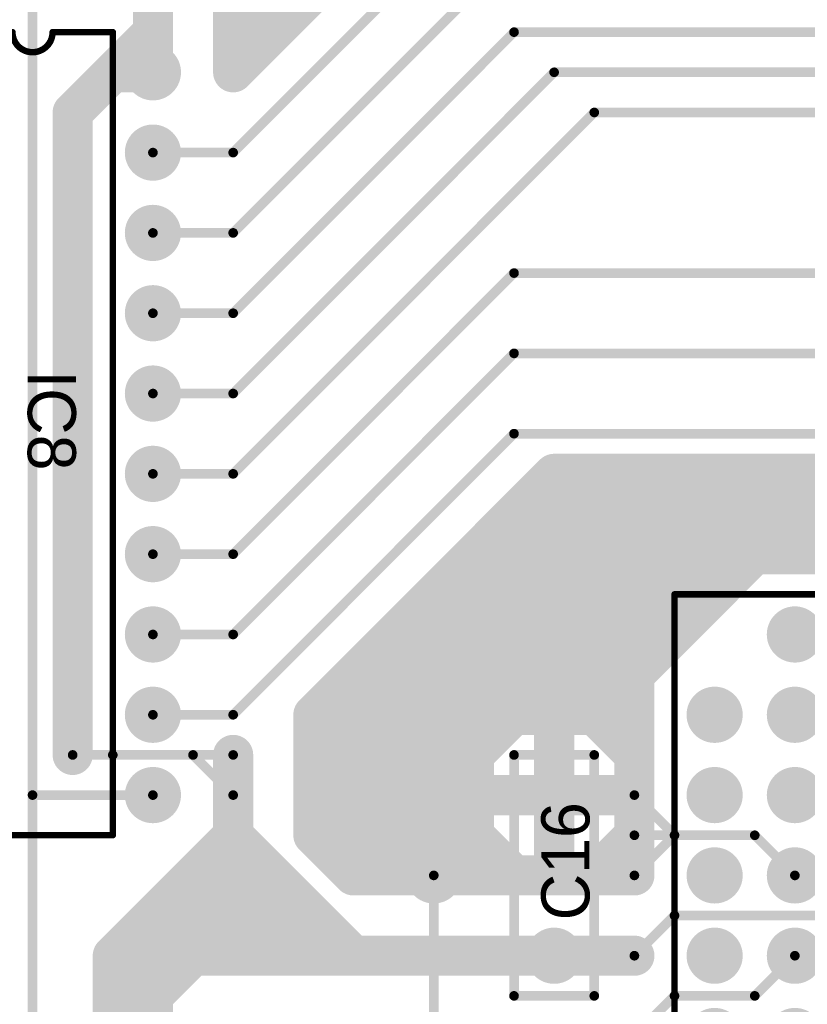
# Model space of a CAD drawing. Extents: x 0.68 to 5.66, y 1.09 to 10.11.
# Tile 6 of 30: x 2.08 to 3.07, y 2.89 to 4.12. Entities that reach past the tile are written whole.
import ezdxf

# ---------------------------------------------------------------- set-up
doc = ezdxf.new("R2010")
doc.units = 0
doc.layers.get('0').update_dxf_attribs({"linetype": 'CONTINUOUS'})
for name, color, linetype in [('BOTTOMLAYER', 5, 'CONTINUOUS'), ('BOTTOMSOLDER', 6, 'CONTINUOUS'), ('MULTILAYER', 9, 'CONTINUOUS'), ('PADHOLE', 156, 'CONTINUOUS'), ('TOPOVERLAY', 2, 'CONTINUOUS'), ('TOPSOLDER', 216, 'CONTINUOUS')]:
    doc.layers.add(name, color=color, linetype=linetype)

# ---------------------------------------------------------------- blocks, each defined once
blk = doc.blocks.new('RAD0_2S_19')
at = {"layer": 'BOTTOMSOLDER', "const_width": 0.035}
for points in [[(-0.0175, 0.2, 1), (0.0175, 0.2, 1)], [(-0.0175, 0, 1), (0.0175, 0, 1)]]:
    blk.add_lwpolyline(points, format="xyb", close=True, dxfattribs=at)
at = {"layer": 'MULTILAYER', "const_width": 0.031}
for points in [[(-0.0155, 0.2, 1), (0.0155, 0.2, 1)], [(-0.0155, 0, 1), (0.0155, 0, 1)]]:
    blk.add_lwpolyline(points, format="xyb", close=True, dxfattribs=at)
at = {"layer": 'PADHOLE', "const_width": 0.0155}
for points in [[(-0.00775, 0.2, 1), (0.00775, 0.2, 1)], [(-0.00775, 0, 1), (0.00775, 0, 1)]]:
    blk.add_lwpolyline(points, format="xyb", close=True, dxfattribs=at)
at = {"layer": 'TOPOVERLAY', "const_width": 0.012}
for points in [[(-0.05, -0.05), (-0.05, 0.25)], [(-0.05, 0.25), (0.05, 0.25)], [(0.05, -0.05), (0.05, 0.25)], [(-0.05, -0.05), (0.05, -0.05)]]:
    blk.add_lwpolyline(points, dxfattribs=at)
at = {"layer": 'TOPOVERLAY', "const_width": 0.006}
for points in [[(-0.053, 0.25, 1), (-0.047, 0.25, 1)], [(-0.053, 0.25, 1), (-0.047, 0.25, 1)], [(0.047, 0.25, 1), (0.053, 0.25, 1)], [(0.047, 0.25, 1), (0.053, 0.25, 1)], [(-0.053, -0.05, 1), (-0.047, -0.05, 1)], [(-0.053, -0.05, 1), (-0.047, -0.05, 1)], [(0.047, -0.05, 1), (0.053, -0.05, 1)], [(0.047, -0.05, 1), (0.053, -0.05, 1)]]:
    blk.add_lwpolyline(points, format="xyb", close=True, dxfattribs=at)
at = {"layer": 'TOPSOLDER', "const_width": 0.035}
for points in [[(-0.0175, 0.2, 1), (0.0175, 0.2, 1)], [(-0.0175, 0, 1), (0.0175, 0, 1)]]:
    blk.add_lwpolyline(points, format="xyb", close=True, dxfattribs=at)
blk = doc.blocks.new('DIP20_21')
at = {"layer": 'BOTTOMSOLDER', "const_width": 0.035}
for points in [[(0.2825, 0, 1), (0.3175, 0, 1)], [(-0.0175, -0.1, 1), (0.0175, -0.1, 1)], [(0.2825, -0.1, 1), (0.3175, -0.1, 1)], [(-0.0175, -0.2, 1), (0.0175, -0.2, 1)], [(0.2825, -0.2, 1), (0.3175, -0.2, 1)], [(-0.0175, -0.3, 1), (0.0175, -0.3, 1)], [(0.2825, -0.3, 1), (0.3175, -0.3, 1)], [(-0.0175, -0.4, 1), (0.0175, -0.4, 1)], [(0.2825, -0.4, 1), (0.3175, -0.4, 1)], [(-0.0175, -0.5, 1), (0.0175, -0.5, 1)], [(0.2825, -0.5, 1), (0.3175, -0.5, 1)], [(-0.0175, -0.6, 1), (0.0175, -0.6, 1)], [(0.2825, -0.6, 1), (0.3175, -0.6, 1)], [(-0.0175, -0.7, 1), (0.0175, -0.7, 1)], [(0.2825, -0.7, 1), (0.3175, -0.7, 1)], [(-0.0175, -0.8, 1), (0.0175, -0.8, 1)], [(0.2825, -0.8, 1), (0.3175, -0.8, 1)], [(-0.0175, -0.9, 1), (0.0175, -0.9, 1)], [(0.2825, -0.9, 1), (0.3175, -0.9, 1)]]:
    blk.add_lwpolyline(points, format="xyb", close=True, dxfattribs=at)
at = {"layer": 'BOTTOMSOLDER'}
blk.add_solid([(-0.035, -0.035), (0.035, -0.035), (-0.035, 0.035), (0.035, 0.035)], dxfattribs=at)
at = {"layer": 'MULTILAYER', "const_width": 0.031}
for points in [[(0.2845, 0, 1), (0.3155, 0, 1)], [(-0.0155, -0.1, 1), (0.0155, -0.1, 1)], [(0.2845, -0.1, 1), (0.3155, -0.1, 1)], [(-0.0155, -0.2, 1), (0.0155, -0.2, 1)], [(0.2845, -0.2, 1), (0.3155, -0.2, 1)], [(-0.0155, -0.3, 1), (0.0155, -0.3, 1)], [(0.2845, -0.3, 1), (0.3155, -0.3, 1)], [(-0.0155, -0.4, 1), (0.0155, -0.4, 1)], [(0.2845, -0.4, 1), (0.3155, -0.4, 1)], [(-0.0155, -0.5, 1), (0.0155, -0.5, 1)], [(0.2845, -0.5, 1), (0.3155, -0.5, 1)], [(-0.0155, -0.6, 1), (0.0155, -0.6, 1)], [(0.2845, -0.6, 1), (0.3155, -0.6, 1)], [(-0.0155, -0.7, 1), (0.0155, -0.7, 1)], [(0.2845, -0.7, 1), (0.3155, -0.7, 1)], [(-0.0155, -0.8, 1), (0.0155, -0.8, 1)], [(0.2845, -0.8, 1), (0.3155, -0.8, 1)], [(-0.0155, -0.9, 1), (0.0155, -0.9, 1)], [(0.2845, -0.9, 1), (0.3155, -0.9, 1)]]:
    blk.add_lwpolyline(points, format="xyb", close=True, dxfattribs=at)
at = {"layer": 'MULTILAYER'}
blk.add_solid([(-0.031, -0.031), (0.031, -0.031), (-0.031, 0.031), (0.031, 0.031)], dxfattribs=at)
at = {"layer": 'PADHOLE', "const_width": 0.0155}
for points in [[(-0.00775, 0, 1), (0.00775, 0, 1)], [(0.29225, 0, 1), (0.30775, 0, 1)], [(-0.00775, -0.1, 1), (0.00775, -0.1, 1)], [(0.29225, -0.1, 1), (0.30775, -0.1, 1)], [(-0.00775, -0.2, 1), (0.00775, -0.2, 1)], [(0.29225, -0.2, 1), (0.30775, -0.2, 1)], [(-0.00775, -0.3, 1), (0.00775, -0.3, 1)], [(0.29225, -0.3, 1), (0.30775, -0.3, 1)], [(-0.00775, -0.4, 1), (0.00775, -0.4, 1)], [(0.29225, -0.4, 1), (0.30775, -0.4, 1)], [(-0.00775, -0.5, 1), (0.00775, -0.5, 1)], [(0.29225, -0.5, 1), (0.30775, -0.5, 1)], [(-0.00775, -0.6, 1), (0.00775, -0.6, 1)], [(0.29225, -0.6, 1), (0.30775, -0.6, 1)], [(-0.00775, -0.7, 1), (0.00775, -0.7, 1)], [(0.29225, -0.7, 1), (0.30775, -0.7, 1)], [(-0.00775, -0.8, 1), (0.00775, -0.8, 1)], [(0.29225, -0.8, 1), (0.30775, -0.8, 1)], [(-0.00775, -0.9, 1), (0.00775, -0.9, 1)], [(0.29225, -0.9, 1), (0.30775, -0.9, 1)]]:
    blk.add_lwpolyline(points, format="xyb", close=True, dxfattribs=at)
at = {"layer": 'TOPOVERLAY', "const_width": 0.008}
for points in [[(0.05, -0.95), (0.05, 0.05)], [(0.05, 0.05), (0.125, 0.05)], [(0.175, 0.05), (0.25, 0.05)], [(0.25, -0.95), (0.25, 0.05)], [(0.05, -0.95), (0.25, -0.95)]]:
    blk.add_lwpolyline(points, dxfattribs=at)
at = {"layer": 'TOPOVERLAY', "const_width": 0.004}
for points in [[(0.048, 0.05, 1), (0.052, 0.05, 1)], [(0.048, 0.05, 1), (0.052, 0.05, 1)], [(0.123, 0.05, 1), (0.127, 0.05, 1)], [(0.123, 0.05, 1), (0.127, 0.05, 1)], [(0.173, 0.05, 1), (0.177, 0.05, 1)], [(0.173, 0.05, 1), (0.177, 0.05, 1)], [(0.248, 0.05, 1), (0.252, 0.05, 1)], [(0.248, 0.05, 1), (0.252, 0.05, 1)], [(0.048, -0.95, 1), (0.052, -0.95, 1)], [(0.048, -0.95, 1), (0.052, -0.95, 1)], [(0.248, -0.95, 1), (0.252, -0.95, 1)], [(0.248, -0.95, 1), (0.252, -0.95, 1)]]:
    blk.add_lwpolyline(points, format="xyb", close=True, dxfattribs=at)
at = {"layer": 'TOPOVERLAY', "const_width": 0.008}
blk.add_lwpolyline([(0.175, 0.05, -1), (0.125, 0.05)], format="xyb", dxfattribs=at)
at = {"layer": 'TOPSOLDER', "const_width": 0.035}
for points in [[(0.2825, 0, 1), (0.3175, 0, 1)], [(-0.0175, -0.1, 1), (0.0175, -0.1, 1)], [(0.2825, -0.1, 1), (0.3175, -0.1, 1)], [(-0.0175, -0.2, 1), (0.0175, -0.2, 1)], [(0.2825, -0.2, 1), (0.3175, -0.2, 1)], [(-0.0175, -0.3, 1), (0.0175, -0.3, 1)], [(0.2825, -0.3, 1), (0.3175, -0.3, 1)], [(-0.0175, -0.4, 1), (0.0175, -0.4, 1)], [(0.2825, -0.4, 1), (0.3175, -0.4, 1)], [(-0.0175, -0.5, 1), (0.0175, -0.5, 1)], [(0.2825, -0.5, 1), (0.3175, -0.5, 1)], [(-0.0175, -0.6, 1), (0.0175, -0.6, 1)], [(0.2825, -0.6, 1), (0.3175, -0.6, 1)], [(-0.0175, -0.7, 1), (0.0175, -0.7, 1)], [(0.2825, -0.7, 1), (0.3175, -0.7, 1)], [(-0.0175, -0.8, 1), (0.0175, -0.8, 1)], [(0.2825, -0.8, 1), (0.3175, -0.8, 1)], [(-0.0175, -0.9, 1), (0.0175, -0.9, 1)], [(0.2825, -0.9, 1), (0.3175, -0.9, 1)]]:
    blk.add_lwpolyline(points, format="xyb", close=True, dxfattribs=at)
at = {"layer": 'TOPSOLDER'}
blk.add_solid([(-0.035, -0.035), (0.035, -0.035), (-0.035, 0.035), (0.035, 0.035)], dxfattribs=at)
blk = doc.blocks.new('PLCC44_24')
at = {"layer": 'BOTTOMSOLDER', "const_width": 0.035}
for points in [[(-0.5175, 0.4, 1), (-0.4825, 0.4, 1)], [(-0.4175, 0.4, 1), (-0.3825, 0.4, 1)], [(-0.3175, 0.4, 1), (-0.2825, 0.4, 1)], [(-0.2175, 0.4, 1), (-0.1825, 0.4, 1)], [(-0.1175, 0.4, 1), (-0.0825, 0.4, 1)], [(-0.0175, 0.4, 1), (0.0175, 0.4, 1)], [(-0.6175, 0.3, 1), (-0.5825, 0.3, 1)], [(-0.5175, 0.3, 1), (-0.4825, 0.3, 1)], [(-0.4175, 0.3, 1), (-0.3825, 0.3, 1)], [(-0.3175, 0.3, 1), (-0.2825, 0.3, 1)], [(-0.2175, 0.3, 1), (-0.1825, 0.3, 1)], [(-0.1175, 0.3, 1), (-0.0825, 0.3, 1)], [(-0.0175, 0.3, 1), (0.0175, 0.3, 1)], [(0.0825, 0.3, 1), (0.1175, 0.3, 1)], [(-0.6175, 0.2, 1), (-0.5825, 0.2, 1)], [(-0.5175, 0.2, 1), (-0.4825, 0.2, 1)], [(-0.0175, 0.2, 1), (0.0175, 0.2, 1)], [(0.0825, 0.2, 1), (0.1175, 0.2, 1)], [(-0.6175, 0.1, 1), (-0.5825, 0.1, 1)], [(-0.5175, 0.1, 1), (-0.4825, 0.1, 1)], [(-0.0175, 0.1, 1), (0.0175, 0.1, 1)], [(0.0825, 0.1, 1), (0.1175, 0.1, 1)], [(-0.6175, 0, 1), (-0.5825, 0, 1)], [(-0.5175, 0, 1), (-0.4825, 0, 1)], [(-0.0175, 0, 1), (0.0175, 0, 1)], [(0.0825, 0, 1), (0.1175, 0, 1)], [(-0.6175, -0.1, 1), (-0.5825, -0.1, 1)], [(-0.5175, -0.1, 1), (-0.4825, -0.1, 1)], [(-0.0175, -0.1, 1), (0.0175, -0.1, 1)], [(0.0825, -0.1, 1), (0.1175, -0.1, 1)], [(-0.6175, -0.2, 1), (-0.5825, -0.2, 1)], [(-0.5175, -0.2, 1), (-0.4825, -0.2, 1)], [(-0.4175, -0.2, 1), (-0.3825, -0.2, 1)], [(-0.3175, -0.2, 1), (-0.2825, -0.2, 1)], [(-0.2175, -0.2, 1), (-0.1825, -0.2, 1)], [(-0.1175, -0.2, 1), (-0.0825, -0.2, 1)], [(-0.0175, -0.2, 1), (0.0175, -0.2, 1)], [(0.0825, -0.2, 1), (0.1175, -0.2, 1)], [(-0.5175, -0.3, 1), (-0.4825, -0.3, 1)], [(-0.4175, -0.3, 1), (-0.3825, -0.3, 1)], [(-0.3175, -0.3, 1), (-0.2825, -0.3, 1)], [(-0.2175, -0.3, 1), (-0.1825, -0.3, 1)], [(-0.1175, -0.3, 1), (-0.0825, -0.3, 1)], [(-0.0175, -0.3, 1), (0.0175, -0.3, 1)]]:
    blk.add_lwpolyline(points, format="xyb", close=True, dxfattribs=at)
at = {"layer": 'MULTILAYER', "const_width": 0.031}
for points in [[(-0.5155, 0.4, 1), (-0.4845, 0.4, 1)], [(-0.4155, 0.4, 1), (-0.3845, 0.4, 1)], [(-0.3155, 0.4, 1), (-0.2845, 0.4, 1)], [(-0.2155, 0.4, 1), (-0.1845, 0.4, 1)], [(-0.1155, 0.4, 1), (-0.0845, 0.4, 1)], [(-0.0155, 0.4, 1), (0.0155, 0.4, 1)], [(-0.6155, 0.3, 1), (-0.5845, 0.3, 1)], [(-0.5155, 0.3, 1), (-0.4845, 0.3, 1)], [(-0.4155, 0.3, 1), (-0.3845, 0.3, 1)], [(-0.3155, 0.3, 1), (-0.2845, 0.3, 1)], [(-0.2155, 0.3, 1), (-0.1845, 0.3, 1)], [(-0.1155, 0.3, 1), (-0.0845, 0.3, 1)], [(-0.0155, 0.3, 1), (0.0155, 0.3, 1)], [(0.0845, 0.3, 1), (0.1155, 0.3, 1)], [(-0.6155, 0.2, 1), (-0.5845, 0.2, 1)], [(-0.5155, 0.2, 1), (-0.4845, 0.2, 1)], [(-0.0155, 0.2, 1), (0.0155, 0.2, 1)], [(0.0845, 0.2, 1), (0.1155, 0.2, 1)], [(-0.6155, 0.1, 1), (-0.5845, 0.1, 1)], [(-0.5155, 0.1, 1), (-0.4845, 0.1, 1)], [(-0.0155, 0.1, 1), (0.0155, 0.1, 1)], [(0.0845, 0.1, 1), (0.1155, 0.1, 1)], [(-0.6155, 0, 1), (-0.5845, 0, 1)], [(-0.5155, 0, 1), (-0.4845, 0, 1)], [(-0.0155, 0, 1), (0.0155, 0, 1)], [(0.0845, 0, 1), (0.1155, 0, 1)], [(-0.6155, -0.1, 1), (-0.5845, -0.1, 1)], [(-0.5155, -0.1, 1), (-0.4845, -0.1, 1)], [(-0.0155, -0.1, 1), (0.0155, -0.1, 1)], [(0.0845, -0.1, 1), (0.1155, -0.1, 1)], [(-0.6155, -0.2, 1), (-0.5845, -0.2, 1)], [(-0.5155, -0.2, 1), (-0.4845, -0.2, 1)], [(-0.4155, -0.2, 1), (-0.3845, -0.2, 1)], [(-0.3155, -0.2, 1), (-0.2845, -0.2, 1)], [(-0.2155, -0.2, 1), (-0.1845, -0.2, 1)], [(-0.1155, -0.2, 1), (-0.0845, -0.2, 1)], [(-0.0155, -0.2, 1), (0.0155, -0.2, 1)], [(0.0845, -0.2, 1), (0.1155, -0.2, 1)], [(-0.5155, -0.3, 1), (-0.4845, -0.3, 1)], [(-0.4155, -0.3, 1), (-0.3845, -0.3, 1)], [(-0.3155, -0.3, 1), (-0.2845, -0.3, 1)], [(-0.2155, -0.3, 1), (-0.1845, -0.3, 1)], [(-0.1155, -0.3, 1), (-0.0845, -0.3, 1)], [(-0.0155, -0.3, 1), (0.0155, -0.3, 1)]]:
    blk.add_lwpolyline(points, format="xyb", close=True, dxfattribs=at)
at = {"layer": 'PADHOLE', "const_width": 0.0155}
for points in [[(-0.50775, 0.4, 1), (-0.49225, 0.4, 1)], [(-0.40775, 0.4, 1), (-0.39225, 0.4, 1)], [(-0.30775, 0.4, 1), (-0.29225, 0.4, 1)], [(-0.20775, 0.4, 1), (-0.19225, 0.4, 1)], [(-0.10775, 0.4, 1), (-0.09225, 0.4, 1)], [(-0.00775, 0.4, 1), (0.00775, 0.4, 1)], [(-0.60775, 0.3, 1), (-0.59225, 0.3, 1)], [(-0.50775, 0.3, 1), (-0.49225, 0.3, 1)], [(-0.40775, 0.3, 1), (-0.39225, 0.3, 1)], [(-0.30775, 0.3, 1), (-0.29225, 0.3, 1)], [(-0.20775, 0.3, 1), (-0.19225, 0.3, 1)], [(-0.10775, 0.3, 1), (-0.09225, 0.3, 1)], [(-0.00775, 0.3, 1), (0.00775, 0.3, 1)], [(0.09225, 0.3, 1), (0.10775, 0.3, 1)], [(-0.60775, 0.2, 1), (-0.59225, 0.2, 1)], [(-0.50775, 0.2, 1), (-0.49225, 0.2, 1)], [(-0.00775, 0.2, 1), (0.00775, 0.2, 1)], [(0.09225, 0.2, 1), (0.10775, 0.2, 1)], [(-0.60775, 0.1, 1), (-0.59225, 0.1, 1)], [(-0.50775, 0.1, 1), (-0.49225, 0.1, 1)], [(-0.00775, 0.1, 1), (0.00775, 0.1, 1)], [(0.09225, 0.1, 1), (0.10775, 0.1, 1)], [(-0.60775, 0, 1), (-0.59225, 0, 1)], [(-0.50775, 0, 1), (-0.49225, 0, 1)], [(-0.00775, 0, 1), (0.00775, 0, 1)], [(0.09225, 0, 1), (0.10775, 0, 1)], [(-0.60775, -0.1, 1), (-0.59225, -0.1, 1)], [(-0.50775, -0.1, 1), (-0.49225, -0.1, 1)], [(-0.00775, -0.1, 1), (0.00775, -0.1, 1)], [(0.09225, -0.1, 1), (0.10775, -0.1, 1)], [(-0.60775, -0.2, 1), (-0.59225, -0.2, 1)], [(-0.50775, -0.2, 1), (-0.49225, -0.2, 1)], [(-0.40775, -0.2, 1), (-0.39225, -0.2, 1)], [(-0.30775, -0.2, 1), (-0.29225, -0.2, 1)], [(-0.20775, -0.2, 1), (-0.19225, -0.2, 1)], [(-0.10775, -0.2, 1), (-0.09225, -0.2, 1)], [(-0.00775, -0.2, 1), (0.00775, -0.2, 1)], [(0.09225, -0.2, 1), (0.10775, -0.2, 1)], [(-0.50775, -0.3, 1), (-0.49225, -0.3, 1)], [(-0.40775, -0.3, 1), (-0.39225, -0.3, 1)], [(-0.30775, -0.3, 1), (-0.29225, -0.3, 1)], [(-0.20775, -0.3, 1), (-0.19225, -0.3, 1)], [(-0.10775, -0.3, 1), (-0.09225, -0.3, 1)], [(-0.00775, -0.3, 1), (0.00775, -0.3, 1)]]:
    blk.add_lwpolyline(points, format="xyb", close=True, dxfattribs=at)
at = {"layer": 'TOPOVERLAY', "const_width": 0.008}
for points in [[(-0.65, 0.45), (0.11, 0.45)], [(-0.65, -0.35), (-0.65, 0.45)], [(0.11, 0.45), (0.15, 0.41)], [(0.15, -0.35), (0.15, 0.41)], [(-0.65, -0.35), (0.15, -0.35)]]:
    blk.add_lwpolyline(points, dxfattribs=at)
at = {"layer": 'TOPOVERLAY', "const_width": 0.004}
for points in [[(-0.652, 0.45, 1), (-0.648, 0.45, 1)], [(-0.652, 0.45, 1), (-0.648, 0.45, 1)], [(0.108, 0.45, 1), (0.112, 0.45, 1)], [(0.108, 0.45, 1), (0.112, 0.45, 1)], [(0.148, 0.41, 1), (0.152, 0.41, 1)], [(0.148, 0.41, 1), (0.152, 0.41, 1)], [(-0.652, -0.35, 1), (-0.648, -0.35, 1)], [(-0.652, -0.35, 1), (-0.648, -0.35, 1)], [(0.148, -0.35, 1), (0.152, -0.35, 1)], [(0.148, -0.35, 1), (0.152, -0.35, 1)]]:
    blk.add_lwpolyline(points, format="xyb", close=True, dxfattribs=at)
at = {"layer": 'TOPSOLDER', "const_width": 0.035}
for points in [[(-0.5175, 0.4, 1), (-0.4825, 0.4, 1)], [(-0.4175, 0.4, 1), (-0.3825, 0.4, 1)], [(-0.3175, 0.4, 1), (-0.2825, 0.4, 1)], [(-0.2175, 0.4, 1), (-0.1825, 0.4, 1)], [(-0.1175, 0.4, 1), (-0.0825, 0.4, 1)], [(-0.0175, 0.4, 1), (0.0175, 0.4, 1)], [(-0.6175, 0.3, 1), (-0.5825, 0.3, 1)], [(-0.5175, 0.3, 1), (-0.4825, 0.3, 1)], [(-0.4175, 0.3, 1), (-0.3825, 0.3, 1)], [(-0.3175, 0.3, 1), (-0.2825, 0.3, 1)], [(-0.2175, 0.3, 1), (-0.1825, 0.3, 1)], [(-0.1175, 0.3, 1), (-0.0825, 0.3, 1)], [(-0.0175, 0.3, 1), (0.0175, 0.3, 1)], [(0.0825, 0.3, 1), (0.1175, 0.3, 1)], [(-0.6175, 0.2, 1), (-0.5825, 0.2, 1)], [(-0.5175, 0.2, 1), (-0.4825, 0.2, 1)], [(-0.0175, 0.2, 1), (0.0175, 0.2, 1)], [(0.0825, 0.2, 1), (0.1175, 0.2, 1)], [(-0.6175, 0.1, 1), (-0.5825, 0.1, 1)], [(-0.5175, 0.1, 1), (-0.4825, 0.1, 1)], [(-0.0175, 0.1, 1), (0.0175, 0.1, 1)], [(0.0825, 0.1, 1), (0.1175, 0.1, 1)], [(-0.6175, 0, 1), (-0.5825, 0, 1)], [(-0.5175, 0, 1), (-0.4825, 0, 1)], [(-0.0175, 0, 1), (0.0175, 0, 1)], [(0.0825, 0, 1), (0.1175, 0, 1)], [(-0.6175, -0.1, 1), (-0.5825, -0.1, 1)], [(-0.5175, -0.1, 1), (-0.4825, -0.1, 1)], [(-0.0175, -0.1, 1), (0.0175, -0.1, 1)], [(0.0825, -0.1, 1), (0.1175, -0.1, 1)], [(-0.6175, -0.2, 1), (-0.5825, -0.2, 1)], [(-0.5175, -0.2, 1), (-0.4825, -0.2, 1)], [(-0.4175, -0.2, 1), (-0.3825, -0.2, 1)], [(-0.3175, -0.2, 1), (-0.2825, -0.2, 1)], [(-0.2175, -0.2, 1), (-0.1825, -0.2, 1)], [(-0.1175, -0.2, 1), (-0.0825, -0.2, 1)], [(-0.0175, -0.2, 1), (0.0175, -0.2, 1)], [(0.0825, -0.2, 1), (0.1175, -0.2, 1)], [(-0.5175, -0.3, 1), (-0.4825, -0.3, 1)], [(-0.4175, -0.3, 1), (-0.3825, -0.3, 1)], [(-0.3175, -0.3, 1), (-0.2825, -0.3, 1)], [(-0.2175, -0.3, 1), (-0.1825, -0.3, 1)], [(-0.1175, -0.3, 1), (-0.0825, -0.3, 1)], [(-0.0175, -0.3, 1), (0.0175, -0.3, 1)]]:
    blk.add_lwpolyline(points, format="xyb", close=True, dxfattribs=at)

msp = doc.modelspace()

# ---------------------------------------------------------------- linework, layer by layer
at = {"layer": 'BOTTOMLAYER'}
for points, const_width in [([(2.1, 1.75), (2.1, 6.1)], 0.012), ([(2.35, 4.05), (2.6, 4.3)], 0.05), ([(2.35, 4.05), (2.35, 4.2)], 0.05), ([(2.35, 3.95), (2.6, 4.2)], 0.012), ([(2.25, 4.05), (2.25, 4.15)], 0.05), ([(2.35, 3.85), (2.65, 4.15)], 0.012), ([(2.2, 4.05), (2.25, 4.1)], 0.05), ([(2.35, 4.1), (2.4, 4.1)], 0.05), ([(2.35, 3.75), (2.7, 4.1)], 0.012), ([(2.7, 4.1), (3.5, 4.1)], 0.012), ([(2.15, 4), (2.2, 4.05)], 0.05), ([(2.2, 4.05), (2.25, 4.05)], 0.05), ([(2.35, 3.65), (2.75, 4.05)], 0.012), ([(2.75, 4.05), (3.5, 4.05)], 0.012), ([(2.15, 3.2), (2.15, 4)], 0.05), ([(2.35, 3.55), (2.8, 4)], 0.012), ([(2.8, 4), (3.5, 4)], 0.012), ([(2.25, 3.95), (2.35, 3.95)], 0.012), ([(2.25, 3.85), (2.35, 3.85)], 0.012), ([(2.35, 3.45), (2.7, 3.8)], 0.012), ([(2.7, 3.8), (3.6, 3.8)], 0.012), ([(2.25, 3.75), (2.35, 3.75)], 0.012), ([(2.35, 3.35), (2.7, 3.7)], 0.012), ([(2.7, 3.7), (3.55, 3.7)], 0.012), ([(2.25, 3.65), (2.35, 3.65)], 0.012), ([(2.35, 3.25), (2.7, 3.6)], 0.012), ([(2.7, 3.6), (3.5, 3.6)], 0.012), ([(2.45, 3.25), (2.75, 3.55)], 0.05), ([(2.75, 3.55), (3.4, 3.55)], 0.05), ([(2.25, 3.55), (2.35, 3.55)], 0.012), ([(2.7, 3.5), (3.1, 3.5)], 0.05), ([(2.65, 3.45), (3, 3.45)], 0.05), ([(2.85, 3.3), (3, 3.45)], 0.05), ([(3, 3.45), (3.4, 3.45)], 0.05), ([(2.25, 3.45), (2.35, 3.45)], 0.012), ([(2.6, 3.4), (2.95, 3.4)], 0.05), ([(2.55, 3.35), (2.9, 3.35)], 0.05), ([(2.25, 3.35), (2.35, 3.35)], 0.012), ([(2.5, 3.3), (2.85, 3.3)], 0.05), ([(2.85, 3.25), (2.85, 3.3)], 0.05), ([(2.45, 3.25), (2.7, 3.25)], 0.05), ([(2.45, 3.1), (2.45, 3.25)], 0.05), ([(2.65, 3.2), (2.7, 3.25)], 0.05), ([(2.7, 3.25), (2.75, 3.25)], 0.05), ([(2.75, 3.25), (2.8, 3.25)], 0.05), ([(2.75, 3.05), (2.75, 3.25)], 0.05), ([(2.8, 3.25), (2.85, 3.25)], 0.05), ([(2.8, 3.25), (2.85, 3.2)], 0.05), ([(2.85, 3.2), (2.85, 3.25)], 0.05), ([(2.25, 3.25), (2.35, 3.25)], 0.012), ([(2.35, 3.1), (2.35, 3.2)], 0.05), ([(2.45, 3.2), (2.65, 3.2)], 0.05), ([(2.65, 3.1), (2.65, 3.2)], 0.05), ([(2.85, 3.15), (2.85, 3.2)], 0.05), ([(2.15, 3.2), (2.3, 3.2)], 0.012), ([(2.2, 3.2), (2.3, 3.2)], 0.012), ([(2.3, 3.2), (2.35, 3.2)], 0.012), ([(2.3, 3.2), (2.35, 3.15)], 0.012), ([(2.45, 3.15), (2.65, 3.15)], 0.05), ([(2.65, 3.15), (2.85, 3.15)], 0.05), ([(2.85, 3.05), (2.85, 3.15)], 0.05), ([(2.1, 3.15), (2.25, 3.15)], 0.012), ([(2.85, 3.15), (2.9, 3.1)], 0.012), ([(2.25, 3), (2.35, 3.1)], 0.05), ([(2.35, 3.1), (2.5, 2.95)], 0.05), ([(2.45, 3.1), (2.65, 3.1)], 0.05), ([(2.45, 3.1), (2.5, 3.05)], 0.05), ([(2.65, 3.1), (2.7, 3.05)], 0.05), ([(2.8, 3.05), (2.85, 3.1)], 0.05), ([(2.85, 3.1), (3, 3.1)], 0.012), ([(2.85, 3.05), (2.9, 3.1)], 0.012), ([(3, 3.1), (3.05, 3.05)], 0.012), ([(2.3, 3.05), (2.4, 3.05)], 0.05), ([(2.5, 3.05), (2.75, 3.05)], 0.05), ([(2.75, 3.05), (2.85, 3.05)], 0.05), ([(2.2, 2.95), (2.25, 3)], 0.05), ([(2.25, 3), (2.45, 3)], 0.05), ([(2.25, 2.95), (2.25, 3)], 0.05), ([(2.85, 2.95), (2.9, 3)], 0.012), ([(2.9, 3), (3.15, 3)], 0.012), ([(2.2, 2.7), (2.2, 2.95)], 0.05), ([(2.25, 2.95), (2.85, 2.95)], 0.05), ([(2.25, 2.55), (2.25, 2.95)], 0.05), ([(2.25, 2.9), (2.3, 2.95)], 0.05), ([(3, 2.9), (3.05, 2.95)], 0.012), ([(2.65, 2.65), (2.9, 2.9)], 0.012), ([(2.9, 2.9), (3, 2.9)], 0.012)]:
    msp.add_lwpolyline(points, dxfattribs=dict(at, const_width=const_width))
for points, const_width in [([(2.2375, 4.1, 1), (2.2625, 4.1, 1)], 0.025), ([(2.3375, 4.1, 1), (2.3625, 4.1, 1)], 0.025), ([(2.3875, 4.1, 1), (2.4125, 4.1, 1)], 0.025), ([(2.697, 4.1, 1), (2.703, 4.1, 1)], 0.006), ([(2.697, 4.1, 1), (2.703, 4.1, 1)], 0.006), ([(2.1875, 4.05, 1), (2.2125, 4.05, 1)], 0.025), ([(2.1875, 4.05, 1), (2.2125, 4.05, 1)], 0.025), ([(2.1875, 4.05, 1), (2.2125, 4.05, 1)], 0.025), ([(2.2375, 4.05, 1), (2.2625, 4.05, 1)], 0.025), ([(2.2375, 4.05, 1), (2.2625, 4.05, 1)], 0.025), ([(2.3375, 4.05, 1), (2.3625, 4.05, 1)], 0.025), ([(2.3375, 4.05, 1), (2.3625, 4.05, 1)], 0.025), ([(2.747, 4.05, 1), (2.753, 4.05, 1)], 0.006), ([(2.747, 4.05, 1), (2.753, 4.05, 1)], 0.006), ([(2.1375, 4, 1), (2.1625, 4, 1)], 0.025), ([(2.1375, 4, 1), (2.1625, 4, 1)], 0.025), ([(2.797, 4, 1), (2.803, 4, 1)], 0.006), ([(2.797, 4, 1), (2.803, 4, 1)], 0.006), ([(2.247, 3.95, 1), (2.253, 3.95, 1)], 0.006), ([(2.347, 3.95, 1), (2.353, 3.95, 1)], 0.006), ([(2.347, 3.95, 1), (2.353, 3.95, 1)], 0.006), ([(2.247, 3.85, 1), (2.253, 3.85, 1)], 0.006), ([(2.347, 3.85, 1), (2.353, 3.85, 1)], 0.006), ([(2.347, 3.85, 1), (2.353, 3.85, 1)], 0.006), ([(2.697, 3.8, 1), (2.703, 3.8, 1)], 0.006), ([(2.697, 3.8, 1), (2.703, 3.8, 1)], 0.006), ([(2.247, 3.75, 1), (2.253, 3.75, 1)], 0.006), ([(2.347, 3.75, 1), (2.353, 3.75, 1)], 0.006), ([(2.347, 3.75, 1), (2.353, 3.75, 1)], 0.006), ([(2.697, 3.7, 1), (2.703, 3.7, 1)], 0.006), ([(2.697, 3.7, 1), (2.703, 3.7, 1)], 0.006), ([(2.247, 3.65, 1), (2.253, 3.65, 1)], 0.006), ([(2.347, 3.65, 1), (2.353, 3.65, 1)], 0.006), ([(2.347, 3.65, 1), (2.353, 3.65, 1)], 0.006), ([(2.697, 3.6, 1), (2.703, 3.6, 1)], 0.006), ([(2.697, 3.6, 1), (2.703, 3.6, 1)], 0.006), ([(2.7375, 3.55, 1), (2.7625, 3.55, 1)], 0.025), ([(2.7375, 3.55, 1), (2.7625, 3.55, 1)], 0.025), ([(2.247, 3.55, 1), (2.253, 3.55, 1)], 0.006), ([(2.347, 3.55, 1), (2.353, 3.55, 1)], 0.006), ([(2.347, 3.55, 1), (2.353, 3.55, 1)], 0.006), ([(2.6875, 3.5, 1), (2.7125, 3.5, 1)], 0.025), ([(2.6375, 3.45, 1), (2.6625, 3.45, 1)], 0.025), ([(2.9875, 3.45, 1), (3.0125, 3.45, 1)], 0.025), ([(2.9875, 3.45, 1), (3.0125, 3.45, 1)], 0.025), ([(2.9875, 3.45, 1), (3.0125, 3.45, 1)], 0.025), ([(2.247, 3.45, 1), (2.253, 3.45, 1)], 0.006), ([(2.347, 3.45, 1), (2.353, 3.45, 1)], 0.006), ([(2.347, 3.45, 1), (2.353, 3.45, 1)], 0.006), ([(2.5875, 3.4, 1), (2.6125, 3.4, 1)], 0.025), ([(2.9375, 3.4, 1), (2.9625, 3.4, 1)], 0.025), ([(2.5375, 3.35, 1), (2.5625, 3.35, 1)], 0.025), ([(2.8875, 3.35, 1), (2.9125, 3.35, 1)], 0.025), ([(2.247, 3.35, 1), (2.253, 3.35, 1)], 0.006), ([(2.347, 3.35, 1), (2.353, 3.35, 1)], 0.006), ([(2.347, 3.35, 1), (2.353, 3.35, 1)], 0.006), ([(2.4875, 3.3, 1), (2.5125, 3.3, 1)], 0.025), ([(2.8375, 3.3, 1), (2.8625, 3.3, 1)], 0.025), ([(2.8375, 3.3, 1), (2.8625, 3.3, 1)], 0.025), ([(2.8375, 3.3, 1), (2.8625, 3.3, 1)], 0.025), ([(2.4375, 3.25, 1), (2.4625, 3.25, 1)], 0.025), ([(2.4375, 3.25, 1), (2.4625, 3.25, 1)], 0.025), ([(2.4375, 3.25, 1), (2.4625, 3.25, 1)], 0.025), ([(2.6875, 3.25, 1), (2.7125, 3.25, 1)], 0.025), ([(2.6875, 3.25, 1), (2.7125, 3.25, 1)], 0.025), ([(2.6875, 3.25, 1), (2.7125, 3.25, 1)], 0.025), ([(2.7375, 3.25, 1), (2.7625, 3.25, 1)], 0.025), ([(2.7375, 3.25, 1), (2.7625, 3.25, 1)], 0.025), ([(2.7375, 3.25, 1), (2.7625, 3.25, 1)], 0.025), ([(2.7875, 3.25, 1), (2.8125, 3.25, 1)], 0.025), ([(2.7875, 3.25, 1), (2.8125, 3.25, 1)], 0.025), ([(2.7875, 3.25, 1), (2.8125, 3.25, 1)], 0.025), ([(2.8375, 3.25, 1), (2.8625, 3.25, 1)], 0.025), ([(2.8375, 3.25, 1), (2.8625, 3.25, 1)], 0.025), ([(2.8375, 3.25, 1), (2.8625, 3.25, 1)], 0.025), ([(2.247, 3.25, 1), (2.253, 3.25, 1)], 0.006), ([(2.347, 3.25, 1), (2.353, 3.25, 1)], 0.006), ([(2.347, 3.25, 1), (2.353, 3.25, 1)], 0.006), ([(2.1375, 3.2, 1), (2.1625, 3.2, 1)], 0.025), ([(2.3375, 3.2, 1), (2.3625, 3.2, 1)], 0.025), ([(2.4375, 3.2, 1), (2.4625, 3.2, 1)], 0.025), ([(2.6375, 3.2, 1), (2.6625, 3.2, 1)], 0.025), ([(2.6375, 3.2, 1), (2.6625, 3.2, 1)], 0.025), ([(2.6375, 3.2, 1), (2.6625, 3.2, 1)], 0.025), ([(2.8375, 3.2, 1), (2.8625, 3.2, 1)], 0.025), ([(2.8375, 3.2, 1), (2.8625, 3.2, 1)], 0.025), ([(2.8375, 3.2, 1), (2.8625, 3.2, 1)], 0.025), ([(2.147, 3.2, 1), (2.153, 3.2, 1)], 0.006), ([(2.197, 3.2, 1), (2.203, 3.2, 1)], 0.006), ([(2.297, 3.2, 1), (2.303, 3.2, 1)], 0.006), ([(2.297, 3.2, 1), (2.303, 3.2, 1)], 0.006), ([(2.297, 3.2, 1), (2.303, 3.2, 1)], 0.006), ([(2.297, 3.2, 1), (2.303, 3.2, 1)], 0.006), ([(2.347, 3.2, 1), (2.353, 3.2, 1)], 0.006), ([(2.4375, 3.15, 1), (2.4625, 3.15, 1)], 0.025), ([(2.6375, 3.15, 1), (2.6625, 3.15, 1)], 0.025), ([(2.6375, 3.15, 1), (2.6625, 3.15, 1)], 0.025), ([(2.8375, 3.15, 1), (2.8625, 3.15, 1)], 0.025), ([(2.8375, 3.15, 1), (2.8625, 3.15, 1)], 0.025), ([(2.8375, 3.15, 1), (2.8625, 3.15, 1)], 0.025), ([(2.097, 3.15, 1), (2.103, 3.15, 1)], 0.006), ([(2.247, 3.15, 1), (2.253, 3.15, 1)], 0.006), ([(2.347, 3.15, 1), (2.353, 3.15, 1)], 0.006), ([(2.847, 3.15, 1), (2.853, 3.15, 1)], 0.006), ([(2.3375, 3.1, 1), (2.3625, 3.1, 1)], 0.025), ([(2.3375, 3.1, 1), (2.3625, 3.1, 1)], 0.025), ([(2.3375, 3.1, 1), (2.3625, 3.1, 1)], 0.025), ([(2.4375, 3.1, 1), (2.4625, 3.1, 1)], 0.025), ([(2.4375, 3.1, 1), (2.4625, 3.1, 1)], 0.025), ([(2.4375, 3.1, 1), (2.4625, 3.1, 1)], 0.025), ([(2.6375, 3.1, 1), (2.6625, 3.1, 1)], 0.025), ([(2.6375, 3.1, 1), (2.6625, 3.1, 1)], 0.025), ([(2.6375, 3.1, 1), (2.6625, 3.1, 1)], 0.025), ([(2.8375, 3.1, 1), (2.8625, 3.1, 1)], 0.025), ([(2.847, 3.1, 1), (2.853, 3.1, 1)], 0.006), ([(2.897, 3.1, 1), (2.903, 3.1, 1)], 0.006), ([(2.897, 3.1, 1), (2.903, 3.1, 1)], 0.006), ([(2.997, 3.1, 1), (3.003, 3.1, 1)], 0.006), ([(2.997, 3.1, 1), (3.003, 3.1, 1)], 0.006), ([(2.2875, 3.05, 1), (2.3125, 3.05, 1)], 0.025), ([(2.3875, 3.05, 1), (2.4125, 3.05, 1)], 0.025), ([(2.4875, 3.05, 1), (2.5125, 3.05, 1)], 0.025), ([(2.4875, 3.05, 1), (2.5125, 3.05, 1)], 0.025), ([(2.6875, 3.05, 1), (2.7125, 3.05, 1)], 0.025), ([(2.7375, 3.05, 1), (2.7625, 3.05, 1)], 0.025), ([(2.7375, 3.05, 1), (2.7625, 3.05, 1)], 0.025), ([(2.7375, 3.05, 1), (2.7625, 3.05, 1)], 0.025), ([(2.7875, 3.05, 1), (2.8125, 3.05, 1)], 0.025), ([(2.8375, 3.05, 1), (2.8625, 3.05, 1)], 0.025), ([(2.8375, 3.05, 1), (2.8625, 3.05, 1)], 0.025), ([(2.847, 3.05, 1), (2.853, 3.05, 1)], 0.006), ([(3.047, 3.05, 1), (3.053, 3.05, 1)], 0.006), ([(2.2375, 3, 1), (2.2625, 3, 1)], 0.025), ([(2.2375, 3, 1), (2.2625, 3, 1)], 0.025), ([(2.2375, 3, 1), (2.2625, 3, 1)], 0.025), ([(2.2375, 3, 1), (2.2625, 3, 1)], 0.025), ([(2.4375, 3, 1), (2.4625, 3, 1)], 0.025), ([(2.897, 3, 1), (2.903, 3, 1)], 0.006), ([(2.897, 3, 1), (2.903, 3, 1)], 0.006), ([(2.1875, 2.95, 1), (2.2125, 2.95, 1)], 0.025), ([(2.1875, 2.95, 1), (2.2125, 2.95, 1)], 0.025), ([(2.2375, 2.95, 1), (2.2625, 2.95, 1)], 0.025), ([(2.2375, 2.95, 1), (2.2625, 2.95, 1)], 0.025), ([(2.2375, 2.95, 1), (2.2625, 2.95, 1)], 0.025), ([(2.2875, 2.95, 1), (2.3125, 2.95, 1)], 0.025), ([(2.4875, 2.95, 1), (2.5125, 2.95, 1)], 0.025), ([(2.8375, 2.95, 1), (2.8625, 2.95, 1)], 0.025), ([(2.847, 2.95, 1), (2.853, 2.95, 1)], 0.006), ([(3.047, 2.95, 1), (3.053, 2.95, 1)], 0.006), ([(2.2375, 2.9, 1), (2.2625, 2.9, 1)], 0.025), ([(2.897, 2.9, 1), (2.903, 2.9, 1)], 0.006), ([(2.897, 2.9, 1), (2.903, 2.9, 1)], 0.006), ([(2.997, 2.9, 1), (3.003, 2.9, 1)], 0.006), ([(2.997, 2.9, 1), (3.003, 2.9, 1)], 0.006)]:
    msp.add_lwpolyline(points, format="xyb", close=True, dxfattribs=dict(at, const_width=const_width))
at = {"layer": 'BOTTOMSOLDER', "const_width": 0.035}
msp.add_lwpolyline([(2.5825, 3.05, 1), (2.6175, 3.05, 1)], format="xyb", close=True, dxfattribs=at)
at = {"layer": 'MULTILAYER', "const_width": 0.031}
msp.add_lwpolyline([(2.5845, 3.05, 1), (2.6155, 3.05, 1)], format="xyb", close=True, dxfattribs=at)
at = {"layer": 'PADHOLE', "const_width": 0.0155}
msp.add_lwpolyline([(2.5922, 3.05, 1), (2.6077, 3.05, 1)], format="xyb", close=True, dxfattribs=at)
at = {"layer": 'TOPOVERLAY', "const_width": 0.012}
msp.add_lwpolyline([(2.6, 2.85), (2.6, 3.05)], dxfattribs=at)
at = {"layer": 'TOPOVERLAY', "const_width": 0.006}
msp.add_lwpolyline([(2.597, 3.05, 1), (2.603, 3.05, 1)], format="xyb", close=True, dxfattribs=at)
at = {"layer": 'TOPSOLDER', "const_width": 0.035}
msp.add_lwpolyline([(2.5825, 3.05, 1), (2.6175, 3.05, 1)], format="xyb", close=True, dxfattribs=at)

# ---------------------------------------------------------------- block references
for name, p in [('DIP20_21', (1.95, 4.05)), ('PLCC44_24', (3.55, 2.95)), ('RAD0_2S_19', (2.75, 2.95))]:
    msp.add_blockref(name, p)

# ---------------------------------------------------------------- texts
at = {"layer": 'TOPOVERLAY'}
for s, rotation, p in [('IC8', 270, (2.094, 3.679)), ('C16', 90, (2.794, 2.994))]:
    msp.add_text(s, height=0.06, rotation=rotation, dxfattribs=at).set_placement(p)

doc.saveas('drawing.dxf')
